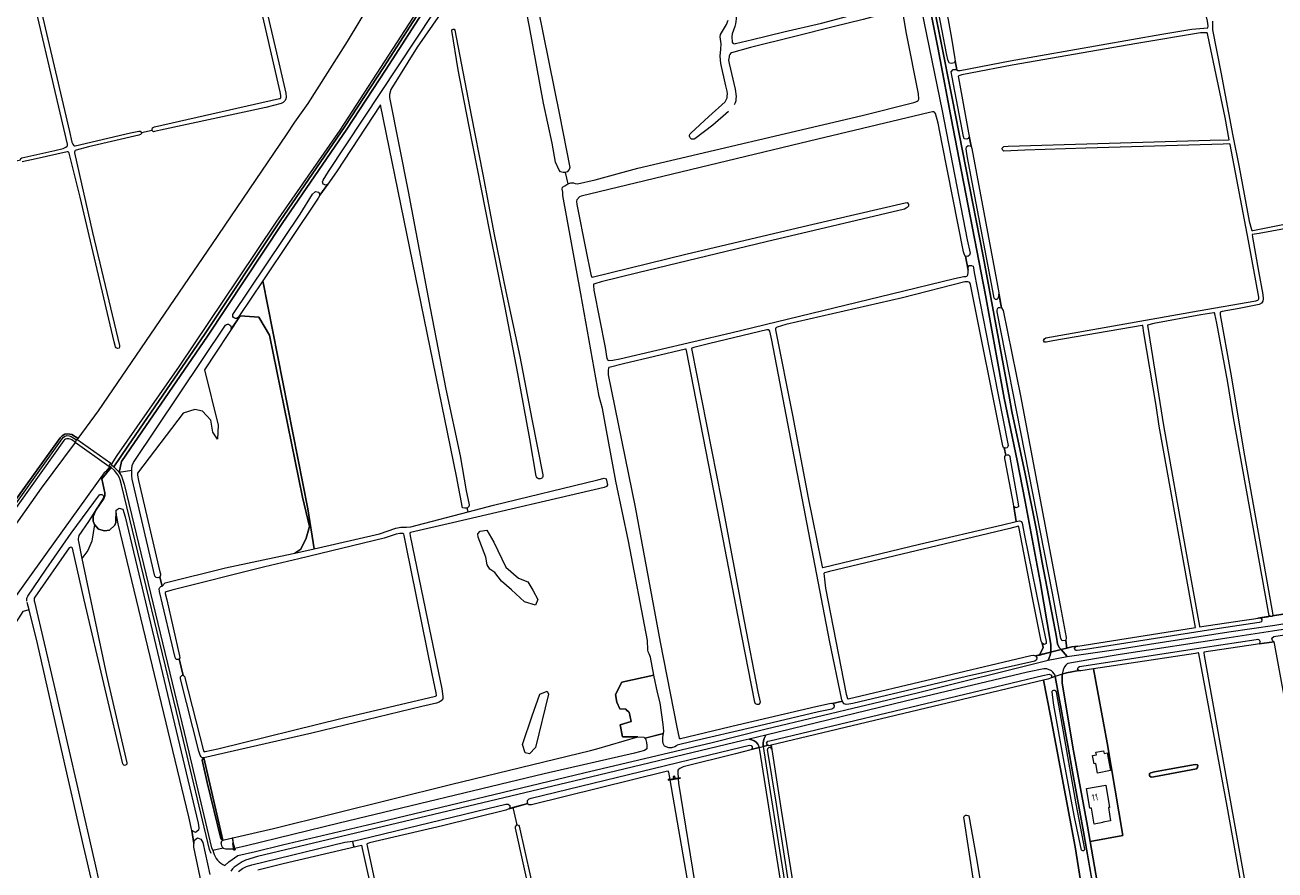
# Model space of a CAD drawing. Header units: metres. Extents: x 209813 to 223847, y 571801 to 587119.
# Tile 170 of 256: x 216272 to 217001, y 576725 to 577217. Entities that reach past the tile are written whole.
import ezdxf
from ezdxf.enums import TextEntityAlignment as Align

# ---------------------------------------------------------------- set-up
doc = ezdxf.new("R2010")
doc.units = ezdxf.units.M
for name, color, linetype, lineweight in [('B-RO-GR-BOUWLAND-GV', 8, 'Continuous', 0), ('B-RO-GR-GRAS-GV', 8, 'Continuous', 0), ('B-RO-GR-GROENVOORZIENING-GV', 8, 'Continuous', 0), ('B-RO-GR-HOUTWAL-GV', 8, 'Continuous', 0), ('B-RO-KW-KUNSTWERK_STUW-GV', 8, 'Continuous', 0), ('B-RO-OG-BEBOUWING-T18', 8, 'Continuous', 0), ('B-RO-OG-TERREIN_CULTUURSCHEIDING-GV', 8, 'Continuous', 0), ('B-RO-OG-TERREIN_ERF-GV', 8, 'Continuous', 0), ('B-RO-OG-WEG-GV', 8, 'Continuous', 0), ('B-RO-VH-ONVERHARD-GV', 8, 'Continuous', 0), ('B-RO-VH-VERHARDING_HALFVERHARDING-GV', 8, 'Continuous', 0), ('B-RO-VH-VERHARDING_PUIN-GV', 8, 'Continuous', 0)]:
    doc.layers.add(name, color=color, linetype=linetype, lineweight=lineweight)
doc.styles.add('NLCS-ISO-M200-T18', font='txt', dxfattribs={"height": 0.36})

msp = doc.modelspace()

# ---------------------------------------------------------------- linework, layer by layer
at = {"layer": 'B-RO-GR-BOUWLAND-GV', "flags": 128}
msp.add_lwpolyline([(217056.378, 576549.062), (217020.825, 576749.19), (217001.377, 576856.033), (217000.927, 576857.893), (216992.112, 576856.802), (216991.108, 576856.456), (216989.97, 576856.367), (216959.967, 576851.797), (216959.871, 576851.499), (216960.098, 576849.96), (216986.582, 576702.799)], dxfattribs=at)
at = {"layer": 'B-RO-GR-GRAS-GV', "flags": 128}
for points in [[(216316.571, 577636.08), (216317.144, 577636.586), (216317.796, 577636.741), (216318.513, 577636.268), (216318.8, 577635.838), (216319.577, 577632.348), (216366.178, 577430.235), (216375.844, 577387.899), (216389.788, 577327.117), (216398.615, 577289.485), (216420.523, 577195.322), (216424.528, 577177.744), (216424.685, 577175.454), (216424.557, 577174.458), (216424.176, 577173.429), (216422.965, 577172.206), (216421.9, 577171.714), (216412.858, 577169.462), (216351.399, 577156.16), (216348.043, 577155.333), (216347.406, 577155.225), (216346.747, 577155.79), (216346.663, 577156.255)], [(216801.193, 577272.732), (216812.742, 577209.743), (216814.782, 577197.835), (216814.812, 577196.587), (216815.77, 577191.245), (216816.466, 577190.917), (216817.811, 577190.856), (216847.009, 577196.485), (216935.367, 577212.068), (216952.96, 577215.027), (216962.164, 577215.848), (216962.337, 577217.03), (216962.023, 577219.681), (216960.777, 577224.519), (216948.145, 577288.805), (216947.125, 577294.389), (216946.614, 577295.781), (216946.368, 577295.788), (216877.063, 577283.805), (216825.039, 577275.248), (216815.26, 577273.577), (216814.492, 577273.98), (216814.215, 577274.581)], [(216242.271, 576906.496), (216292.916, 576976.726), (216294.188, 576977.988), (216295.643, 576978.973), (216297.366, 576979.194), (216299.773, 576978.741), (216303.509, 576976.408), (216315.428, 576992.468), (216381.863, 577089.942), (216424.893, 577153.533), (216429.914, 577160.84), (216437.637, 577171.749), (216460.476, 577207.841), (216511.704, 577292.708)], [(216340.383, 577154.721), (216346.663, 577156.255), (216346.622, 577156.485), (216346.821, 577157.43), (216347.957, 577158.016), (216420.86, 577174.553), (216421.341, 577174.706), (216421.684, 577174.938), (216421.66, 577176.27), (216421.34, 577178.581), (216396.163, 577287.784)], [(216555.628, 577284.052), (216553.619, 577283.502), (216553.047, 577283.2), (216525.906, 577241.974), (216519.795, 577232.247), (216518.533, 577231.187), (216518.39, 577231.245), (216515.895, 577227.398), (216515.951, 577226.107), (216514.577, 577223.712), (216501.122, 577204.505), (216485.769, 577179.9), (216485.079, 577177.038), (216485.11, 577175.111), (216495.963, 577120.427), (216508.713, 577052.371), (216517.799, 577005.184), (216526.289, 576966.363), (216529.704, 576946.008), (216531.353, 576938.832), (216531.5, 576937.784), (216531.296, 576936.696), (216530.339, 576935.775)], [(216587.429, 577131.456), (216586.218, 577131.418), (216584.755, 577131.958), (216583.913, 577132.911), (216581.811, 577137.441), (216579.802, 577148.591), (216574.897, 577171.932), (216566.593, 577216.334), (216562.038, 577240.513), (216557.233, 577265.298), (216558.337, 577266.519), (216559.461, 577267.412)], [(216262.199, 577137.179), (216269.857, 577138.807), (216269.97, 577139.709), (216270.717, 577140.082), (216289.793, 577144.398), (216294.669, 577145.536), (216296.287, 577146.29), (216297.093, 577146.778), (216297.285, 577147.149), (216297.232, 577147.951), (216271.352, 577258.612), (216270.998, 577260.821), (216270.807, 577260.836), (216249.415, 577255.92), (216247.583, 577255.542), (216246.954, 577255.532), (216246.5, 577255.612), (216245.65, 577256.207)], [(216273.955, 577259.922), (216298.516, 577155.288), (216299.849, 577149.132), (216300.301, 577147.96), (216300.856, 577147.331), (216301.182, 577147.122), (216301.643, 577147.122), (216334.038, 577154.581), (216338.927, 577155.556), (216339.662, 577155.533), (216340.383, 577155.012)], [(216571.436, 577227.473), (216584.208, 577165.015), (216590.101, 577134.491), (216589.791, 577133.148), (216588.606, 577131.889), (216587.631, 577131.467), (216587.429, 577131.456), (216588.994, 577124.783), (216590.736, 577125.446), (216592.24, 577125.533), (216593.364, 577125.135), (216594.632, 577124.949), (216605.023, 577127.187), (216629.924, 577133.946), (216760.64, 577164.644), (216790.741, 577172.292), (216792.019, 577172.659), (216792.705, 577172.984), (216793.216, 577173.393), (216793.519, 577173.783), (216793.636, 577174.298), (216793.433, 577177.276), (216786.591, 577212.579), (216779.558, 577253.712)], [(216777.18, 577224.943), (216761.248, 577220.743), (216743.745, 577216.343), (216721.358, 577210.762), (216695.538, 577204.367), (216684.529, 577201.183)], [(216686.699, 577206.59), (216696.63, 577209.034), (216714.961, 577213.473), (216736.849, 577218.518), (216761.719, 577225.082), (216776.49, 577228.211)], [(216681.068, 577181.93), (216678.223, 577195.005), (216677.867, 577199.347), (216678.295, 577203.438), (216678.348, 577206.497), (216677.826, 577210.633), (216678.037, 577211.873), (216681.573, 577217.73), (216682.574, 577220.331)], [(216686.323, 577216.679), (216684.777, 577212.303), (216684.606, 577210.65), (216684.842, 577207.383)], [(216964.861, 577219.712), (216964.976, 577216.72), (216964.905, 577214.575), (216969.739, 577190.008), (216976.8, 577152.785), (216980.453, 577134.686), (216986.289, 577103.186), (216987.581, 577098.185), (216987.907, 577097.683), (216988.047, 577097.593), (216988.399, 577097.604), (217031.473, 577106.154)], [(216570.562, 576954.566), (216566.908, 576976.164), (216559.83, 577014.334), (216552.384, 577052.865), (216543.594, 577097.1), (216531.194, 577159.213), (216525, 577191.311), (216521.375, 577214.18)], [(216523.123, 577214.494), (216532.626, 577164.912), (216539.539, 577130.243), (216546.123, 577095.373), (216552.857, 577062.024), (216560.99, 577024.194), (216568.085, 576987.742), (216574.488, 576955.298)], [(216683.018, 577194.987), (216686.518, 577179.967), (216687.081, 577175.707)], [(216660.792, 577154.472), (216671.163, 577164.066), (216680.704, 577172.713)], [(216682.626, 577167.042), (216673.584, 577159.014), (216663.137, 577151.197)], [(216340.383, 577155.012), (216340.383, 577154.182), (216339.852, 577153.618), (216338.938, 577153.289), (216309.537, 577146.512), (216302.227, 577144.516), (216301.806, 577144.25), (216301.522, 577143.84), (216301.349, 577143.337), (216301.317, 577142.925), (216311.789, 577096.533), (216327.582, 577030.546), (216327.67, 577029.885), (216327.297, 577029.138), (216326.446, 577028.814), (216325.681, 577029.215), (216325.297, 577029.921), (216324.434, 577032.872), (216304.61, 577117.122), (216298.828, 577140.423), (216298.319, 577142.656), (216298.091, 577143.131), (216297.811, 577143.386), (216297.608, 577143.488), (216297.144, 577143.471), (216279.067, 577139.433), (216270.769, 577137.71)], [(216530.876, 576933.716), (216545.699, 576937.58), (216606.599, 576952.4), (216610.273, 576953.216), (216611.308, 576952.853), (216612.098, 576949.412), (216611.541, 576948.529), (216610.111, 576947.952), (216521.845, 576927.282), (216497.204, 576921.641), (216496.899, 576921.481), (216496.845, 576921.246), (216497.125, 576919.785), (216507.115, 576870.815), (216515.46, 576830.531), (216516.189, 576825.974), (216516.032, 576824.611), (216515.25, 576823.586), (216514.053, 576822.717), (216512.347, 576822.082), (216503.792, 576820.267), (216439.733, 576804.719), (216376.707, 576790.333), (216387.911, 576742.233), (216388.674, 576742.569), (216417.417, 576749.045), (216520.543, 576774.74), (216602.266, 576794.603), (216606.011, 576795.46), (216629.922, 576802.464), (216620.824, 576802.49), (216619.567, 576809.568), (216625.984, 576811.486), (216624.859, 576816.976), (216624.33, 576817.241), (216623.47, 576817.902), (216622.809, 576818.696), (216619.303, 576818.895), (216617.618, 576822.757), (216616.825, 576827.123), (216620.457, 576834.425), (216639.223, 576838.517), (216637.19, 576848.891), (216636.438, 576850.909), (216635.897, 576852.062), (216635.738, 576853.283), (216635.513, 576858.653), (216624.372, 576916.515), (216617.101, 576951.656), (216611.24, 576983.295), (216609.22, 576993.909), (216607.264, 577000.927), (216596.573, 577060.762), (216586.144, 577118.08), (216586.102, 577120.112), (216585.722, 577121.677), (216585.883, 577122.854), (216587.183, 577123.765), (216588.994, 577124.783)], [(217012.213, 577099.66), (216992.063, 577095.912), (216988.008, 577095.246), (216988.225, 577093.717), (216991.827, 577073.914), (216994.287, 577060.275), (216994.402, 577057.762), (216994.25, 577056.393), (216993.515, 577055.318), (216992.156, 577054.57), (216980.474, 577052.272), (216970.554, 577050.467), (216969.431, 577050.114), (216969.406, 577049.645), (216969.445, 577048.606), (216975.404, 577015.132), (216983.656, 576966.389), (217000.21, 576873.702), (216999.932, 576873.04), (217006.118, 576874.036)], [(216312.957, 576926.29), (216312.304, 576928.276), (216312.225, 576930.943), (216313.759, 576934.684), (216318.514, 576941.48), (216319.01, 576942.918), (216319.01, 576944.748), (216317.366, 576952.985), (216322.652, 576959.452), (216321.882, 576960.047), (216321.556, 576959.548), (216319.505, 576957.095), (216318.619, 576956.492), (216284.519, 576908.86), (216261.901, 576877.327), (216229.655, 576833.175), (216171.204, 576752.827), (216132.923, 576702.957)], [(216274.086, 576884.514), (216284.751, 576900.194), (216299.444, 576921.289), (216315.857, 576943.514)], [(216318.161, 576941.806), (216309.577, 576928.125), (216303.97, 576919.85)], [(216378.062, 576704.148), (216370.885, 576738.298), (216370.885, 576740.37), (216369.708, 576747.853), (216367.964, 576755.882), (216326.881, 576926.73), (216325.659, 576932.845), (216325.472, 576927.388), (216324.95, 576925.819), (216321.788, 576923.075), (216318.914, 576922.526), (216315.334, 576923.545), (216312.957, 576926.29), (216311.452, 576916.608), (216309.214, 576911.209), (216305.682, 576906.488)], [(216298.292, 576912.625), (216278.171, 576883.936)], [(216329.485, 576786.707), (216319.299, 576830.248), (216306.929, 576882.297), (216300.209, 576912.52)], [(216303.634, 576916.323), (216305.682, 576906.488)], [(216305.682, 576906.488), (216309.532, 576888.009), (216319.961, 576838.475), (216331.951, 576787.411)], [(216274.98, 576876.623), (216273.688, 576880.925)], [(216278.073, 576881.215), (216289.231, 576833.048), (216302.787, 576774.756), (216314.268, 576724.602), (216320.623, 576694.756)], [(216317.541, 576693.861), (216316.583, 576697.066), (216316.313, 576697.696), (216306.58, 576739.016), (216294.646, 576790.822), (216279.853, 576856.94), (216274.98, 576876.623), (216271.184, 576875.533), (216266.673, 576868.597), (216248.206, 576842.76), (216235.006, 576823.867)], [(216983.293, 576708.174), (216973.535, 576762.108), (216956.994, 576851.023), (216956.865, 576851.4), (216956.541, 576851.414), (216955.07, 576851.196), (216895.576, 576842.102), (216903.564, 576798.963), (216912.692, 576744.95), (216893.543, 576741.454), (216903.68, 576683.24)], [(216891.835, 576694.351), (216884.835, 576738.503), (216870.506, 576814.736), (216866.38, 576835.522), (216707.499, 576797.66), (216713.506, 576759.771), (216722.051, 576706.416)], [(216719.58, 576677.6), (216709.51, 576740.89), (216701.06, 576794.73), (216700.629, 576796.335), (216695.892, 576795.203), (216695.714, 576795.024), (216686.874, 576792.677), (216656.201, 576785.005), (216654.284, 576784.124), (216653.395, 576783.326), (216653.101, 576782.79), (216653.078, 576781.664), (216653.315, 576778.493), (216654.547, 576778.695), (216654.605, 576778.343), (216653.342, 576778.136), (216653.534, 576775.573), (216667.114, 576691.91)], [(216582.13, 576693.04), (216582.088, 576693.884), (216583.31, 576694.527), (216597.584, 576697.733), (216659.714, 576711.284), (216659.892, 576711.414), (216659.892, 576712.028), (216659.499, 576714.804), (216648.777, 576777.388), (216647.643, 576777.203), (216647.583, 576777.567), (216648.715, 576777.753), (216647.88, 576781.887), (216647.572, 576782.431), (216646.33, 576782.318), (216567.749, 576762.908), (216566.139, 576762.908), (216565.787, 576763.577), (216556.986, 576761.244), (216559.214, 576751.153), (216560.2, 576751.106), (216560.648, 576750.468), (216573.941, 576691.422)], [(216556.986, 576761.244), (216554.711, 576760.589), (216552.817, 576759.842), (216515.884, 576750.67), (216473.386, 576740.715), (216472.441, 576740.439), (216472.099, 576740.191), (216471.852, 576739.944), (216471.824, 576739.721), (216471.91, 576738.958), (216484.868, 576679.033)], [(216739.957, 576593.903), (216740.594, 576589.947), (216742.82, 576590.25), (216773.875, 576601.31), (216771.133, 576612.099), (216773.159, 576614.784), (216794.468, 576619.233), (216841.142, 576625.195), (216839.029, 576637.508), (216833.713, 576668.498), (216825.822, 576717.549), (216819.981, 576755.745), (216820.3, 576756.453)], [(216822.814, 576756.396), (216827.125, 576732.541), (216834.653, 576687.568)], [(216586.524, 576622.721), (216558.558, 576749.35), (216558.486, 576750.172), (216558.813, 576750.708), (216559.214, 576751.153)], [(216475.992, 576707.002), (216469.311, 576737.454), (216468.967, 576739.298), (216468.782, 576739.284), (216423.099, 576728.433), (216408.187, 576724.821)]]:
    msp.add_lwpolyline(points, dxfattribs=at)
at = {"layer": 'B-RO-GR-GRAS-GV'}
for points in [[(216687.212, 577222.464, -0.1025551), (216686.323, 577216.679)], [(216521.375, 577214.18, -0.8422628), (216523.123, 577214.494)], [(216684.529, 577201.183, 0.2885525), (216683.032, 577198.832)], [(216684.842, 577207.383, 0.3360633), (216686.699, 577206.59)], [(216683.032, 577198.832, 0.1289943), (216683.018, 577194.987)], [(216681.997, 577175.891, 0.1174516), (216681.068, 577181.93)], [(216680.704, 577172.713, 0.1509468), (216681.997, 577175.891)], [(216687.081, 577175.707, -0.1328713), (216686.071, 577170.874)], [(216663.137, 577151.197, -1.0019042), (216660.792, 577154.472)], [(216574.488, 576955.298, -1.0428227), (216570.562, 576954.566)], [(216315.857, 576943.514, -0.8083612), (216318.161, 576941.806)], [(216303.97, 576919.85, 0.1835992), (216303.634, 576916.323)], [(216300.209, 576912.52, 0.4951314), (216298.292, 576912.625)], [(216273.53, 576881.566, -0.1783516), (216274.086, 576884.514)], [(216278.171, 576883.936, 0.2366228), (216278.073, 576881.215)], [(216331.951, 576787.411, -0.8911626), (216329.485, 576786.707)], [(216820.3, 576756.453, -0.3846649), (216822.814, 576756.396)]]:
    msp.add_lwpolyline(points, format="xyb", dxfattribs=at)
at = {"layer": 'B-RO-GR-GRAS-GV', "flags": 128}
for points in [[(216886.388, 576855.409), (216953.897, 576865.992), (216954.96, 576866.332), (216933.792, 576983.546), (216932.132, 576995.653), (216924.852, 577038.092), (216924.257, 577042.264), (216923.831, 577042.264), (216871.861, 577033.275), (216867.918, 577032.541), (216866.928, 577032.658), (216866.409, 577033.61), (216866.883, 577034.617), (216867.653, 577035.063), (216956.535, 577050.794), (216990.125, 577056.655), (216991.447, 577057.144), (216991.847, 577057.465), (216991.943, 577057.781), (216991.912, 577058.838), (216985.955, 577091.682), (216975.18, 577147.856), (216975.025, 577148.205), (216971.162, 577148.08), (216891.024, 577145.732), (216855.533, 577144.527), (216843.218, 577144), (216842.48, 577144.607), (216842.338, 577145.671), (216843.228, 577146.651), (216845.738, 577146.737), (216963.539, 577150.243), (216974.602, 577150.531), (216972.233, 577163.497), (216963.194, 577206.783), (216962.088, 577212.564), (216961.902, 577212.892), (216957.985, 577212.81), (216920.885, 577206.647), (216848.123, 577193.98), (216823.822, 577189.302), (216818.671, 577188.426), (216817.005, 577187.876), (216816.708, 577187.481), (216816.777, 577186.671), (216822.565, 577154.612), (216824.114, 577146.756), (216824.554, 577145.568), (216839.566, 577065.602), (216841.864, 577052.593), (216842.782, 577051.007), (216852.952, 577001.317), (216876.178, 576879.114), (216879.558, 576860.457), (216879.46, 576858.682), (216879.908, 576854.273), (216882.906, 576855.036)], [(216449.122, 577124.719), (216444.371, 577118.251), (216443.476, 577116.592), (216411.078, 577068.276), (216437.396, 576935.359), (216441.105, 576912.108), (216479.255, 576920.931), (216488.732, 576924.164), (216491.608, 576924.82), (216494.895, 576924.82), (216497.398, 576925.02), (216501.181, 576925.975), (216530.876, 576933.716), (216530.339, 576935.775), (216529.053, 576935.782), (216527.627, 576936.069), (216524.126, 576954.501), (216479.71, 577170.94), (216454.16, 577131.874)], [(216820.815, 577082.738), (216820.639, 577082.773), (216820.191, 577083.983), (216819.829, 577085.232), (216807.362, 577148.138), (216805.047, 577160.235), (216803.467, 577165.868), (216802.833, 577166.731), (216802.511, 577166.892), (216801.588, 577166.892), (216799.838, 577166.48), (216729.908, 577149.78), (216596.798, 577117.744), (216595.821, 577117.269), (216594.29, 577115.587), (216594.109, 577114.771), (216594.282, 577112.813), (216599.517, 577086.445), (216602.335, 577071.98), (216602.825, 577070.799), (216603.075, 577070.561), (216603.295, 577070.551), (216657.758, 577083.807), (216729.58, 577100.705), (216785.727, 577113.885), (216786.846, 577113.939), (216787.674, 577113.111), (216787.674, 577111.889), (216786.975, 577111.15), (216786.273, 577110.644), (216785.314, 577110.195), (216704.748, 577091.163), (216629.842, 577072.919), (216608.4, 577067.722), (216604.725, 577066.651), (216604.019, 577066.298), (216603.928, 577066.141), (216603.905, 577065.531), (216604.1, 577062.916), (216610.732, 577029.392), (216611.785, 577022.998), (216612.083, 577022.388), (216612.385, 577022.097), (216612.726, 577021.922), (216615.179, 577022.04), (216619.288, 577022.887), (216683.97, 577038.066), (216777.828, 577060.762), (216814.405, 577069.754), (216819.909, 577070.825), (216821.179, 577070.955), (216821.748, 577071.097), (216822.165, 577071.465), (216822.254, 577071.791), (216822.505, 577073.274), (216822.494, 577074.467)], [(216849.145, 576936.807), (216848.957, 576938.36), (216844.101, 576963.818), (216843.927, 576964.863), (216843.927, 576965.886), (216844.386, 576966.66), (216843.516, 576970.944), (216842.931, 576971.343), (216842.707, 576972.063), (216823.827, 577066.183), (216823.443, 577067.135), (216822.91, 577067.6), (216822.22, 577067.706), (216820.47, 577067.739), (216784.116, 577058.47), (216716.152, 577042.794), (216711.012, 577041.278), (216710.377, 577040.931), (216710.253, 577040.786), (216710.116, 577040.456), (216710.17, 577039.85), (216720.085, 576989.938), (216729.25, 576941.8), (216736.695, 576904.513), (216737.282, 576901.619), (216737.439, 576901.302), (216737.794, 576901.302), (216793.993, 576914.793), (216842.507, 576926.11), (216850.498, 576928.109)], [(216351.146, 576895.602), (216352.382, 576890.37), (216354.167, 576892.383), (216389.307, 576901.048), (216417.722, 576906.991), (216429.738, 576909.62), (216433.236, 576911.879), (216436.389, 576918.285), (216438.291, 576925.177), (216434.251, 576942.287), (216415.002, 577036.629), (216408.823, 577047.085), (216397.92, 577047.937), (216377.074, 577016.445), (216385.06, 576984.111), (216384.822, 576976.031), (216381.97, 576980.071), (216380.782, 576987.2), (216376.03, 576992.428), (216371.514, 576993.379), (216364.623, 576991.24), (216338.05, 576956.251), (216338.155, 576955.005), (216338.662, 576951.958), (216351.113, 576898.614), (216351.399, 576897.531), (216351.433, 576896.803)], [(216996.914, 576872.569), (216998.466, 576872.817), (216997.936, 576873.282), (216997.545, 576875.223), (216977.192, 576988.42), (216973.887, 577009.08), (216967.459, 577043.67), (216966.355, 577049.129), (216966.179, 577049.633), (216965.669, 577049.645), (216958.067, 577048.587), (216930.69, 577043.503), (216926.94, 577042.557), (216936.301, 576983.913), (216948.906, 576912.983), (216955.948, 576874.412), (216957.269, 576867.025), (216957.357, 576866.702), (216982.324, 576870.323)], [(216706.808, 577039.09), (216706.452, 577039.664), (216706.151, 577039.792), (216705.087, 577039.808), (216671.907, 577031.871), (216662.546, 577029.53), (216661.38, 577029.063), (216661.219, 577028.796), (216678.547, 576940.274), (216691.892, 576869.91), (216699.82, 576828.747), (216701.097, 576822.713), (216700.679, 576821.398), (216699.328, 576821.334), (216698.429, 576821.783), (216698.157, 576822.66), (216690.563, 576861.471), (216674.115, 576945.845), (216666.471, 576985.826), (216658.441, 577026.706), (216658.017, 577028.54), (216657.723, 577028.481), (216621.559, 577019.909), (216613.123, 577017.861), (216612.845, 577017.75), (216612.758, 577017.433), (216612.595, 577016.228), (216612.629, 577013.542), (216628.294, 576936.354), (216642.947, 576857.725), (216652.666, 576808.153), (216653.961, 576801.777), (216654.101, 576801.576), (216654.812, 576801.641), (216688.036, 576809.507), (216733.685, 576820.23), (216741.541, 576822.001), (216742.764, 576822.173), (216743.322, 576821.93), (216749.124, 576823.271), (216748.852, 576824.024), (216741.647, 576858.627), (216707.945, 577033.75)], [(216752.219, 576824.647), (216752.495, 576824.663), (216850.822, 576847.998), (216858.993, 576849.951), (216860.607, 576850.166), (216861.734, 576849.692), (216863.96, 576850.214), (216866.127, 576854.693), (216865.566, 576857.154), (216864.993, 576858.354), (216863.889, 576864.095), (216860.09, 576882.54), (216852.076, 576925.02), (216851.904, 576925.233), (216846.765, 576924.03), (216741.663, 576898.921), (216738.654, 576898.031), (216738.451, 576897.873), (216738.387, 576897.661), (216738.419, 576896.268), (216739.255, 576889.104), (216751.398, 576827.315), (216752.077, 576824.957)], [(216364.721, 576838.275), (216365.005, 576838.18), (216365.504, 576837.659), (216376.491, 576794.311), (216376.887, 576793.857), (216377.585, 576793.902), (216384.931, 576795.514), (216457.471, 576813.403), (216511.755, 576826.212), (216512.258, 576826.409), (216512.409, 576826.641), (216512.239, 576828.119), (216509.851, 576839.336), (216494.823, 576914.107), (216493.579, 576919.821), (216493.298, 576920.731), (216493.094, 576920.985), (216492.606, 576921.064), (216491.123, 576921.082), (216488.996, 576920.672), (216481.835, 576918.257), (216432.169, 576906.201), (216412.423, 576901.549), (216358.155, 576888.012), (216354.827, 576887.019), (216354.17, 576886.58), (216354.141, 576886.085), (216355.203, 576882.308), (216362.627, 576849.841), (216362.72, 576848.639), (216362.384, 576848.023)], [(216568.516, 576888.105), (216571.605, 576882.64), (216570.233, 576879.242), (216563.748, 576881.255), (216556.145, 576888.187), (216550.331, 576893.33), (216546.529, 576898.25), (216543.622, 576900.263), (216542.057, 576902.723), (216541.162, 576907.195), (216536.69, 576918.823), (216536.466, 576920.836), (216537.808, 576922.401), (216541.833, 576923.072), (216545.94, 576915.909), (216552.832, 576901.413), (216560.199, 576894.997), (216565.664, 576892.858)], [(216562.63, 576798.067), (216568.221, 576814.839), (216572.693, 576827.361), (216576.942, 576829.15), (216577.837, 576827.361), (216570.233, 576796.278), (216566.655, 576792.7), (216564.196, 576793.147)], [(216928.11, 576779.808), (216928.216, 576781.184), (216929.063, 576781.608), (216931.073, 576782.137), (216939.646, 576783.724), (216954.78, 576786.476), (216956.262, 576786.264), (216956.474, 576785.947), (216956.262, 576784.571), (216955.521, 576783.83), (216930.65, 576779.279), (216929.168, 576779.068)]]:
    msp.add_lwpolyline(points, close=True, dxfattribs=at)
at = {"layer": 'B-RO-GR-GROENVOORZIENING-GV', "flags": 128}
for points in [[(216792.814, 577277.637), (216813.086, 577174.811), (216831.169, 577082.808), (216846.578, 576999.992), (216847.957, 576992.246), (216855.79, 576955.845), (216862.225, 576923.004), (216865.631, 576904.226), (216873.896, 576860.67), (216874.57, 576856.78), (216875.48, 576854.7), (216876.597, 576853.43), (216879.908, 576854.273), (216879.46, 576858.682), (216877.208, 576858.55), (216876.41, 576859.793), (216871.613, 576886.318), (216839.305, 577050.182), (216839.309, 577051.309), (216839.488, 577051.958), (216839.98, 577052.696), (216840.94, 577052.834), (216841.864, 577052.593), (216840.317, 577060.621), (216840.219, 577059.137), (216839.854, 577057.996), (216839.269, 577057.449), (216838.46, 577057.468), (216837.655, 577058.155), (216836.888, 577062.526), (216821.946, 577141.126), (216821.232, 577145.233), (216821.499, 577146.348), (216822.545, 577147.133), (216824.114, 577146.756), (216823.047, 577152.367), (216822.54, 577151.329), (216821.663, 577150.844), (216820.189, 577151.018), (216819.75, 577152.459), (216813.2, 577187.124), (216812.587, 577190.114), (216813.638, 577191.516), (216815.193, 577191.516), (216815.77, 577191.245), (216814.812, 577196.587), (216814.263, 577195.366), (216812.807, 577194.934), (216811.535, 577195.233), (216810.865, 577196.573), (216809.839, 577200.813), (216807.259, 577214.116), (216793.384, 577286.318)], [(216793.695, 577233.792), (216807.24, 577167.376), (216821.966, 577092.324), (216823.53, 577084.416), (216823.283, 577083.28), (216822.193, 577082.462), (216820.815, 577082.738), (216822.494, 577074.467), (216822.479, 577076.263), (216823.131, 577077.367), (216824.444, 577077.367), (216825.284, 577076.837), (216825.589, 577076.005), (216826.039, 577073.207), (216834.672, 577028.424), (216845.618, 576973.242), (216845.747, 576972.389), (216845.676, 576971.717), (216845.196, 576970.949), (216844.321, 576970.794), (216843.67, 576970.839), (216843.516, 576970.944), (216844.386, 576966.66), (216845.188, 576966.86), (216845.967, 576966.883), (216846.791, 576966.059), (216847.003, 576964.427), (216851.524, 576938.349), (216851.762, 576936.507), (216850.25, 576936.042), (216849.145, 576936.807), (216850.498, 576928.109), (216851.374, 576928.328), (216852.479, 576928.385), (216853.572, 576928.112), (216854.001, 576927.097), (216855.346, 576919.979), (216866.424, 576865.388), (216867.95, 576858.13), (216867.922, 576857.002), (216866.782, 576856.425), (216865.673, 576857.09), (216866.127, 576854.693), (216863.96, 576850.214), (216870.559, 576851.893), (216870.58, 576852.18), (216870.7, 576852.81), (216870.76, 576854.68), (216870.67, 576856.39), (216864.4, 576892.985), (216855.693, 576939.68), (216851.076, 576963.7), (216843.547, 577000), (216832.634, 577059.927), (216813.525, 577158.149), (216804.805, 577204.34), (216793.382, 577262.107)], [(216515.314, 577247.689), (216456.074, 577156.192), (216418.688, 577102.446), (216396.671, 577069.589), (216362.393, 577018.635), (216326.086, 576966.474), (216322.723, 576961.334), (216324.273, 576959.945), (216332.445, 576972.039), (216377.631, 577037.712), (216421.251, 577103.282), (216458.892, 577158.371), (216481.476, 577192.699), (216506.529, 577231.567)]]:
    msp.add_lwpolyline(points, dxfattribs=at)
msp.add_lwpolyline([(216376.707, 576790.333), (216375.82, 576788.842), (216378.677, 576775.825), (216386.615, 576743.228), (216387.911, 576742.233)], close=True, dxfattribs=at)
at = {"layer": 'B-RO-GR-HOUTWAL-GV', "flags": 128}
for points in [[(216411.078, 577068.276), (216397.589, 577048.159), (216397.92, 577047.937), (216408.823, 577047.085), (216415.002, 577036.629), (216434.251, 576942.287), (216438.291, 576925.177), (216436.389, 576918.285), (216433.236, 576911.879), (216429.738, 576909.62), (216441.105, 576912.108), (216437.396, 576935.359)], [(216866.38, 576835.522), (216870.506, 576814.736), (216884.835, 576738.503), (216891.835, 576694.351), (216898.759, 576695.394), (216889.71, 576747.18), (216883.27, 576782.08), (216881, 576795.34), (216873.254, 576837.735), (216871.119, 576837.092), (216871.119, 576836.923), (216868.946, 576836.133)], [(216931.073, 576782.137), (216929.063, 576781.608), (216928.216, 576781.184), (216928.11, 576779.808), (216929.168, 576779.068), (216930.65, 576779.279), (216955.521, 576783.83), (216956.262, 576784.571), (216956.474, 576785.947), (216956.262, 576786.264), (216954.78, 576786.476), (216939.646, 576783.724)]]:
    msp.add_lwpolyline(points, close=True, dxfattribs=at)
at = {"layer": 'B-RO-GR-HOUTWAL-GV'}
msp.add_lwpolyline([(216871.416, 576828.499, -1.0134551), (216873.702, 576828.842)], format="xyb", dxfattribs=at)
at = {"layer": 'B-RO-GR-HOUTWAL-GV', "flags": 128}
msp.add_lwpolyline([(216873.702, 576828.842), (216878.556, 576800.908), (216885.333, 576763.56), (216890.388, 576737.009), (216890.305, 576736.673), (216889.804, 576736.082), (216889.263, 576736.032), (216888.522, 576736.473), (216884.404, 576755.628), (216878.501, 576787.856), (216872.451, 576821.044), (216871.416, 576828.499)], dxfattribs=at)
at = {"layer": 'B-RO-KW-KUNSTWERK_STUW-GV', "flags": 128}
for points in [[(216649.688, 576777.912), (216647.583, 576777.567), (216647.643, 576777.203), (216654.605, 576778.343), (216654.547, 576778.695), (216651.553, 576778.205), (216651.332, 576779.554), (216650.466, 576779.413), (216650.685, 576778.075)], [(216394.653, 576738.377), (216394.157, 576740.428), (216393.616, 576743.536), (216393.249, 576743.472), (216393.796, 576740.329), (216393.41, 576740.262), (216394.05, 576736.586), (216394.938, 576736.74)], [(216464.305, 576738.903), (216463.736, 576741.542), (216463.417, 576741.473), (216464.063, 576738.478), (216464.381, 576738.547)]]:
    msp.add_lwpolyline(points, close=True, dxfattribs=at)
at = {"layer": 'B-RO-OG-TERREIN_CULTUURSCHEIDING-GV', "flags": 128}
for points in [[(216707.851, 576795.405), (216707.499, 576797.66), (216707.02, 576797.546), (216706.284, 576797.302), (216705.871, 576797.588), (216702.995, 576796.901), (216706.99, 576770.74), (216712.42, 576736.38), (216718.77, 576696.38), (216726.32, 576649.1), (216731.75, 576614.81), (216735.37, 576593.04), (216735.77, 576591.59), (216736.184, 576589.348)], [(216737.308, 576593.561), (216730.887, 576636.388), (216730.687, 576637.397), (216720.609, 576698.948), (216710.628, 576763.343), (216705.453, 576795.129)]]:
    msp.add_lwpolyline(points, dxfattribs=at)
at = {"layer": 'B-RO-OG-TERREIN_CULTUURSCHEIDING-GV'}
msp.add_arc((216706.676, 576795.054), 1.227, 16.628982, 177.616916, dxfattribs=at)
at = {"layer": 'B-RO-OG-TERREIN_ERF-GV', "flags": 128}
for points in [[(216895.576, 576842.102), (216888.199, 576840.974), (216887.152, 576840.974), (216886.937, 576841.185), (216879.833, 576839.767), (216877.316, 576838.99), (216877.24, 576838.64), (216877.27, 576834.1), (216879.73, 576818.71), (216883.94, 576794.38), (216891.98, 576750.43), (216893.543, 576741.454), (216912.692, 576744.95), (216903.564, 576798.963)], [(216894.996, 576791.687), (216897.223, 576792.116), (216896.957, 576793.498), (216901.401, 576794.353), (216901.702, 576792.788), (216903.48, 576793.13), (216905.454, 576782.867), (216897.959, 576781.426), (216896.883, 576787.02), (216895.929, 576786.837)], [(216891.434, 576772.407), (216902.669, 576774.263), (216904.84, 576761.416), (216904.232, 576761.316), (216905.507, 576753.592), (216900.981, 576752.844), (216901.033, 576752.528), (216895.875, 576751.676), (216894.328, 576761.043), (216893.338, 576760.88)]]:
    msp.add_lwpolyline(points, close=True, dxfattribs=at)
at = {"layer": 'B-RO-OG-WEG-GV', "flags": 128}
for points in [[(216393.686, 577048.731), (216432.965, 577107.233), (216440.16, 577118.925), (216441.826, 577120.34), (216443.758, 577120.004), (216444.371, 577118.251), (216449.122, 577124.719), (216447.927, 577124.087), (216446.277, 577124.762), (216446.026, 577126.018), (216446.339, 577127.062), (216449.408, 577131.974), (216510.581, 577224.123), (216513.101, 577227.98), (216514.675, 577228.624), (216515.886, 577227.598), (216515.895, 577227.398), (216518.39, 577231.245), (216516.841, 577231.879), (216516.265, 577233.345), (216516.617, 577234.793), (216530.215, 577255.75), (216553.471, 577293.269)], [(216507.812, 577230.009), (216482.753, 577191.132), (216460.162, 577156.793), (216422.52, 577101.703), (216378.899, 577036.132), (216333.711, 576970.456), (216328.671, 576962.997), (216327.359, 576956.687)], [(216392.796, 577040.196), (216397.92, 577047.937), (216397.589, 577048.159), (216396.915, 577047.154)], [(216334.806, 576958.588), (216335.047, 576960.627), (216335.693, 576962.358), (216389.433, 577042.397)], [(216392.427, 577040.44), (216392.796, 577040.196)], [(216241.875, 576903.257), (216294.154, 576976.297), (216294.772, 576976.934), (216295.54, 576977.499), (216296.945, 576978.112), (216298.279, 576977.961), (216299.45, 576977.514), (216302.54, 576975.574), (216302.729, 576975.827), (216303.012, 576975.627), (216303.509, 576976.408), (216299.773, 576978.741), (216297.366, 576979.194), (216295.643, 576978.973), (216294.188, 576977.988), (216292.916, 576976.726), (216241.968, 576906.075)], [(216262.653, 576919.821), (216282.011, 576947.44), (216301.933, 576974.174), (216299.836, 576975.615), (216298.898, 576976.071), (216297.968, 576976.292), (216296.929, 576976.207), (216296.157, 576976.04), (216295.552, 576975.749), (216295.059, 576975.341), (216243.229, 576902.57)], [(216380.943, 576734.6), (216380.044, 576736.831), (216363.898, 576804.453), (216328.768, 576949.465), (216327.919, 576952.299), (216327.304, 576953.889), (216326.588, 576955.209), (216324.618, 576957.816), (216322.652, 576959.452), (216317.366, 576952.985), (216319.01, 576944.748), (216319.01, 576942.918), (216318.514, 576941.48), (216313.759, 576934.684), (216312.225, 576930.943), (216312.304, 576928.276), (216312.957, 576926.29), (216315.334, 576923.545), (216318.914, 576922.526), (216321.788, 576923.075), (216324.95, 576925.819), (216325.472, 576927.388), (216325.659, 576934.682), (216327.379, 576935.829), (216329.619, 576935.302), (216330.808, 576930.828), (216373.461, 576752.276), (216373.877, 576749.516), (216373.577, 576748.212), (216371.958, 576746.728), (216369.708, 576747.853), (216370.885, 576740.37), (216371.405, 576742.372), (216373.055, 576743.592), (216375.077, 576742.918), (216376.118, 576740.875), (216380.349, 576722.34)], [(216334.806, 576957.832), (216327.359, 576956.687), (216327.858, 576956.014), (216328.667, 576954.522), (216329.339, 576952.786), (216330.216, 576949.859), (216365.296, 576805.054), (216381.313, 576737.813), (216381.929, 576736.516), (216388.029, 576737.855), (216387.541, 576738.437), (216386.976, 576739.976), (216386.831, 576740.634), (216387.257, 576741.945), (216387.911, 576742.233), (216386.615, 576743.228), (216378.677, 576775.825), (216375.82, 576788.842), (216376.707, 576790.333), (216375.774, 576790.24), (216375.181, 576790.919), (216374.61, 576791.823), (216373.92, 576794.207), (216363.104, 576836.25), (216363.104, 576837.462), (216363.865, 576838.307), (216364.359, 576838.396), (216364.721, 576838.275), (216362.384, 576848.023), (216362.182, 576847.653), (216360.65, 576847.563), (216359.99, 576848.686), (216350.93, 576887.235), (216350.746, 576888.822), (216351.015, 576889.495), (216351.666, 576890.184), (216352.382, 576890.37), (216351.146, 576895.602), (216349.961, 576895.186), (216348.901, 576895.315), (216348.202, 576896.166), (216335.012, 576952.782), (216334.827, 576954.597), (216334.806, 576958.588)], [(217006.022, 576873.947), (216999.932, 576873.04), (216999.788, 576872.699), (216998.601, 576872.699), (216998.466, 576872.817), (216991.459, 576871.698), (216993.108, 576871.823), (216993.782, 576870.849), (216993.574, 576869.528), (216992.2, 576869.19), (216968.899, 576865.699), (216890.96, 576853.524), (216885.991, 576852.789), (216885.023, 576852.91), (216884.483, 576854.261), (216885.384, 576855.103), (216886.388, 576855.409), (216882.906, 576855.036), (216876.597, 576853.43), (216880.15, 576849.39), (216910.16, 576853.69), (216928.19, 576856.58), (216974.45, 576863.71), (217001.32, 576867.66), (217020, 576870.8)], [(217020, 576867.31), (217000, 576864.15), (216974.66, 576860.29), (216911.15, 576850.48), (216896.1, 576848.07), (216880.62, 576845.27), (216880.18, 576845.01), (216879.76, 576844.71), (216879.35, 576844.31), (216878.73, 576843.41), (216877.95, 576841.49), (216877.5, 576839.89), (216877.316, 576838.99), (216879.833, 576839.767), (216886.937, 576841.185), (216886.301, 576841.809), (216886.545, 576842.967), (216887.462, 576843.592), (216959.521, 576854.68), (216990.382, 576859.358), (216991.325, 576859.432), (216992.215, 576859.008), (216992.635, 576857.934), (216992.112, 576856.802), (217000.927, 576857.893), (217000.455, 576858.019), (216999.88, 576858.737), (216999.558, 576860.029), (217000.78, 576861.036), (217009.431, 576862.348)], [(216388.935, 576727.487), (216391.351, 576729.744), (216396.519, 576733.282), (216406.89, 576735.67), (216422.58, 576739.59), (216478.9, 576752.85), (216598.4, 576781.53), (216673.15, 576799.29), (216704.63, 576807.1), (216792.69, 576828.16), (216869.16, 576847.14), (216869.61, 576848.56), (216870.35, 576850.21), (216870.49, 576851.02), (216870.559, 576851.893), (216861.734, 576849.692), (216862.529, 576848.84), (216862.31, 576847.382), (216861.337, 576846.702), (216821.477, 576837.617), (216755.181, 576822.036), (216752.875, 576821.557), (216751.407, 576821.405), (216750.178, 576821.683), (216749.302, 576822.778), (216749.124, 576823.271), (216743.322, 576821.93), (216743.699, 576821.766), (216744.263, 576820.732), (216744.177, 576819.349), (216742.917, 576818.733), (216735.208, 576817.136), (216696.689, 576808.032), (216661.514, 576799.802), (216652.77, 576797.715), (216652.309, 576797.262), (216651.506, 576796.715), (216649.379, 576796.105), (216647.954, 576796.072), (216645.316, 576797.133), (216644.664, 576798.616), (216644.441, 576800.043), (216644.481, 576802.325), (216644.816, 576804.446), (216634.106, 576801.705), (216634.521, 576800.771), (216634.976, 576799.241), (216635.099, 576797.559), (216635, 576795.628), (216633.798, 576794.615), (216627.859, 576793.07), (216575.191, 576780.912), (216455.612, 576752.292), (216401.6, 576738.951), (216394.824, 576737.398), (216394.938, 576736.74), (216394.05, 576736.586), (216393.943, 576737.196), (216393.249, 576737.037), (216390.313, 576737.022), (216389.527, 576737.053), (216388.326, 576737.501), (216388.029, 576737.855)], [(216396.933, 576724.044), (216399.322, 576725.708), (216401.721, 576726.998), (216404.833, 576727.976), (216458.913, 576741.089), (216463.653, 576741.783), (216467.924, 576742.729), (216542.331, 576760.759), (216552.898, 576763.302), (216553.697, 576763.302), (216554.303, 576763.192), (216555.142, 576762.44), (216555.142, 576761.359), (216554.745, 576760.65), (216565.787, 576763.577), (216565.471, 576764.179), (216565.412, 576765.468), (216566.376, 576766.433), (216567.584, 576766.831), (216660.278, 576789.402), (216694.943, 576797.745), (216695.85, 576797.554), (216696.422, 576796.753), (216696.422, 576795.732), (216695.892, 576795.203), (216700.629, 576796.335), (216700.38, 576797.12), (216699.79, 576798.32), (216698.81, 576799.36), (216697.71, 576800.2), (216696.39, 576800.87), (216694.787, 576801.232), (216691.27, 576800.38), (216592.5, 576776.77), (216408.04, 576732.87), (216401.08, 576730.59), (216399.11, 576729.71), (216394.41, 576726.6), (216393.46, 576725.57), (216392.46, 576724.23)], [(216381.929, 576736.516), (216382.349, 576735.172)]]:
    msp.add_lwpolyline(points, dxfattribs=at)
at = {"layer": 'B-RO-OG-WEG-GV'}
for points in [[(216396.915, 577047.154, -0.8526329), (216393.686, 577048.731)], [(216389.433, 577042.397, -0.9033156), (216392.427, 577040.44)], [(216382.349, 576735.172, 0.2256969), (216388.935, 576727.487)]]:
    msp.add_lwpolyline(points, format="xyb", dxfattribs=at)
at = {"layer": 'B-RO-OG-WEG-GV', "flags": 128}
msp.add_lwpolyline([(216704.506, 576803.586), (216704.04, 576802.68), (216703.59, 576801.59), (216703.17, 576800.27), (216702.95, 576798.87), (216702.96, 576797.13), (216702.995, 576796.901), (216705.871, 576797.588), (216705.387, 576797.924), (216704.923, 576798.929), (216705.614, 576799.928), (216706.778, 576800.277), (216866.02, 576838.273), (216869.777, 576839.043), (216871.119, 576838.573), (216871.119, 576837.092), (216873.254, 576837.735), (216873.12, 576838.47), (216872.68, 576839.27), (216871.82, 576840.27), (216871.03, 576840.97), (216870.31, 576841.41), (216869.73, 576841.6), (216868.29, 576842.14), (216867.75, 576842.2), (216866.53, 576842.19), (216857.036, 576840.259), (216785.9, 576823.3)], close=True, dxfattribs=at)
at = {"layer": 'B-RO-VH-ONVERHARD-GV', "flags": 128}
msp.add_lwpolyline([(216506.529, 577231.567), (216481.476, 577192.699), (216458.892, 577158.371), (216421.251, 577103.282), (216377.631, 577037.712), (216332.445, 576972.039), (216324.273, 576959.945), (216325.287, 576958.985), (216326.808, 576957.43), (216327.359, 576956.687), (216328.671, 576962.997), (216333.711, 576970.456), (216378.899, 577036.132), (216422.52, 577101.703), (216460.162, 577156.793), (216482.753, 577191.132), (216507.812, 577230.009)], dxfattribs=at)
for points in [[(216302.54, 576975.574), (216301.648, 576974.376), (216321.44, 576960.387), (216322.498, 576961.866), (216302.729, 576975.827)], [(216644.816, 576804.446), (216645.025, 576805.77), (216644.672, 576809.692), (216642.801, 576822.395), (216641.217, 576828.338), (216639.223, 576838.517), (216620.457, 576834.425), (216616.825, 576827.123), (216617.618, 576822.757), (216619.303, 576818.895), (216622.809, 576818.696), (216623.47, 576817.902), (216624.33, 576817.241), (216624.859, 576816.976), (216625.984, 576811.486), (216619.567, 576809.568), (216620.824, 576802.49), (216633.367, 576802.321), (216633.999, 576801.795)]]:
    msp.add_lwpolyline(points, close=True, dxfattribs=at)
at = {"layer": 'B-RO-VH-VERHARDING_HALFVERHARDING-GV', "flags": 128}
for points in [[(216793.382, 577262.107), (216804.805, 577204.34), (216813.525, 577158.149), (216832.634, 577059.927), (216843.547, 577000), (216851.076, 576963.7), (216855.693, 576939.68), (216864.4, 576892.985), (216870.67, 576856.39), (216870.76, 576853.89), (216870.7, 576852.81), (216870.58, 576852.18), (216870.559, 576851.893), (216876.597, 576853.43), (216875.48, 576854.7), (216874.57, 576856.78), (216873.896, 576860.67), (216865.631, 576904.226), (216862.225, 576923.004), (216855.79, 576955.845), (216847.957, 576992.246), (216846.578, 576999.992), (216831.169, 577082.808), (216813.086, 577174.811), (216792.814, 577277.637)], [(216903.68, 576683.24), (216893.543, 576741.454), (216891.98, 576750.43), (216883.94, 576794.38), (216879.73, 576818.71), (216877.27, 576834.1), (216877.24, 576838.64), (216877.316, 576838.99), (216873.248, 576837.769), (216881, 576795.34), (216883.27, 576782.08), (216889.71, 576747.18), (216900.5, 576685.43)]]:
    msp.add_lwpolyline(points, dxfattribs=at)
at = {"layer": 'B-RO-VH-VERHARDING_PUIN-GV', "flags": 128}
for points in [[(216880.15, 576849.39), (216876.597, 576853.43), (216870.559, 576851.893), (216870.49, 576851.02), (216870.35, 576850.21), (216869.61, 576848.56), (216869.16, 576847.14)], [(216704.506, 576803.586), (216694.787, 576801.232), (216696.39, 576800.87), (216697.71, 576800.2), (216698.81, 576799.36), (216699.79, 576798.32), (216700.38, 576797.12), (216700.629, 576796.335), (216702.995, 576796.901), (216702.96, 576797.13), (216702.95, 576798.87), (216703.17, 576800.27), (216703.59, 576801.59), (216704.04, 576802.68)]]:
    msp.add_lwpolyline(points, close=True, dxfattribs=at)

# ---------------------------------------------------------------- texts
at = {"layer": 'B-RO-OG-BEBOUWING-T18', "style": 'NLCS-ISO-M200-T18'}
msp.add_text('11', height=4, rotation=9.4, dxfattribs=at).set_placement((216896.333, 576767.295), align=Align.MIDDLE)

doc.saveas('drawing.dxf')
